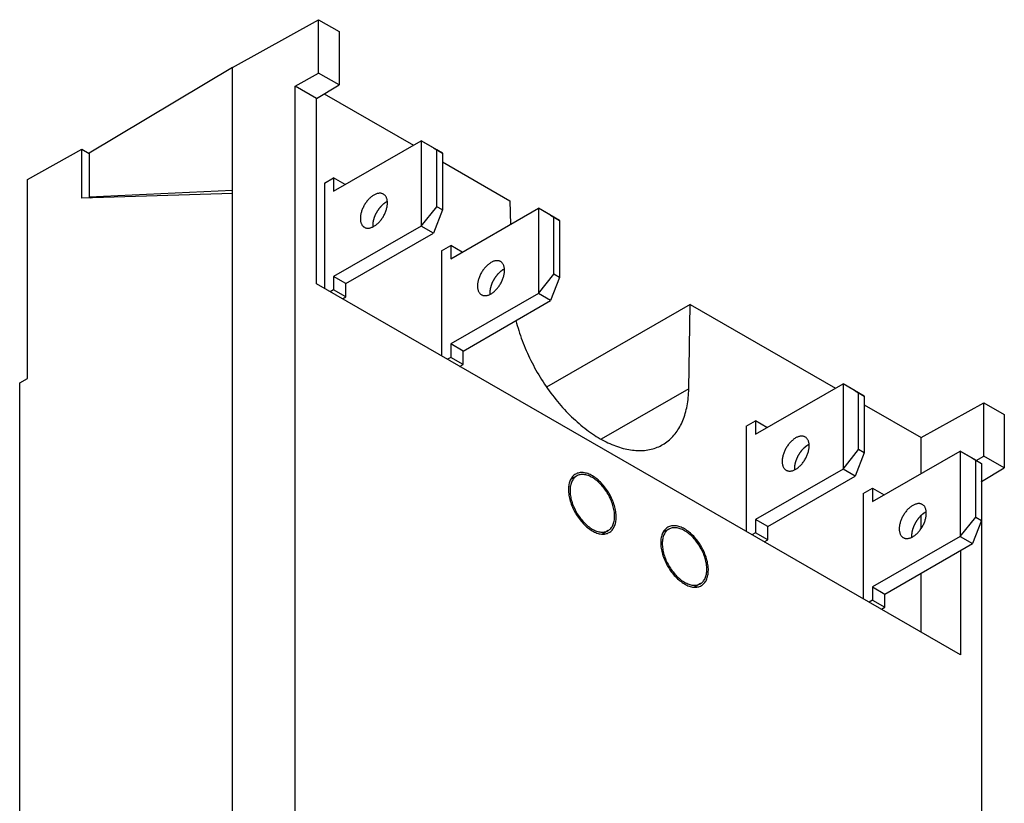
# Model space of a CAD drawing. Extents: x 35 to 270, y 100 to 375.
# Tile 14 of 14: x 212 to 257, y 339 to 375. Entities that reach past the tile are written whole.
import ezdxf

# ---------------------------------------------------------------- set-up
doc = ezdxf.new("R2010")
doc.units = 0
doc.layers.add('ARÊTES_TANGENTES_VISIBLES_', color=7, linetype='CONTINUOUS')
doc.layers.add('ARÊTES_VISIBLES_ISO_', color=7, linetype='CONTINUOUS')

msp = doc.modelspace()

# ---------------------------------------------------------------- linework, layer by layer
at = {"layer": 'ARÊTES_TANGENTES_VISIBLES_'}
msp.add_line((242.842, 358.271), (238.815, 355.952), dxfattribs=at)
at = {"layer": 'ARÊTES_VISIBLES_ISO_'}
for p, q in [((221.86, 373.05), (225.817, 375.251)), ((225.817, 375.251), (226.76, 374.707)), ((225.817, 372.798), (225.817, 375.251)), ((226.76, 374.707), (226.76, 372.255)), ((221.86, 373.05), (215.26, 369.114)), ((221.86, 367.409), (221.86, 373.05)), ((224.738, 372.198), (225.817, 372.798)), ((226.76, 372.255), (225.817, 372.798)), ((225.718, 371.633), (224.738, 372.198)), ((224.738, 330.503), (224.738, 372.198)), ((225.718, 371.633), (226.76, 372.255)), ((225.718, 363.095), (225.718, 371.633)), ((226.073, 371.845), (230.184, 369.478)), ((226.505, 367.36), (230.536, 369.681)), ((231.102, 369.355), (230.536, 369.681)), ((230.536, 369.681), (230.536, 365.756)), ((231.253, 369.265), (230.536, 369.681)), ((212.42, 367.901), (214.916, 369.288)), ((214.916, 367.035), (214.916, 369.288)), ((214.916, 369.288), (215.26, 369.091)), ((231.102, 369.355), (231.516, 369.114)), ((231.516, 369.114), (231.253, 369.265)), ((231.253, 366.649), (231.253, 369.265)), ((215.26, 369.114), (215.26, 367.095)), ((231.516, 369.114), (231.516, 366.498)), ((231.516, 368.711), (234.618, 366.925)), ((212.42, 358.744), (212.42, 367.901)), ((226.081, 367.729), (226.505, 367.973)), ((226.505, 367.973), (226.505, 367.36)), ((227.038, 367.666), (226.505, 367.973)), ((215.26, 367.095), (221.86, 367.409)), ((221.86, 332.091), (221.86, 367.409)), ((226.081, 367.729), (226.081, 362.886)), ((221.86, 367.253), (214.916, 367.035)), ((215.34, 367.048), (215.26, 367.095)), ((234.618, 366.925), (234.635, 365.835)), ((230.536, 365.756), (231.253, 366.649)), ((231.516, 366.498), (231.102, 365.431)), ((231.516, 366.498), (231.253, 366.649)), ((231.894, 364.257), (235.924, 366.578)), ((236.49, 366.252), (235.924, 366.578)), ((235.924, 366.578), (235.924, 362.654)), ((236.641, 366.162), (235.924, 366.578)), ((236.49, 366.252), (236.904, 366.011)), ((236.904, 366.011), (236.641, 366.162)), ((236.641, 363.546), (236.641, 366.162)), ((236.904, 366.011), (236.904, 363.395)), ((230.536, 365.756), (226.505, 363.435)), ((231.102, 365.431), (230.536, 365.756)), ((227.071, 363.11), (231.102, 365.431)), ((231.469, 364.626), (231.894, 364.87)), ((231.894, 364.87), (231.894, 364.257)), ((232.426, 364.563), (231.894, 364.87)), ((231.469, 364.626), (231.469, 359.783)), ((226.505, 363.435), (226.505, 362.822)), ((227.071, 363.11), (226.505, 363.435)), ((235.924, 362.654), (236.641, 363.546)), ((236.904, 363.395), (236.49, 362.328)), ((236.904, 363.395), (236.641, 363.546)), ((255.337, 346.039), (225.718, 363.095)), ((226.505, 362.822), (226.349, 362.732)), ((227.071, 362.497), (226.505, 362.822)), ((227.071, 362.497), (227.071, 363.11)), ((226.914, 362.406), (227.071, 362.497)), ((235.924, 362.654), (231.894, 360.333)), ((236.49, 362.328), (235.924, 362.654)), ((232.459, 360.007), (236.49, 362.328)), ((242.901, 362.155), (236.299, 358.353)), ((242.842, 358.271), (242.901, 362.155)), ((242.901, 362.155), (249.587, 358.305)), ((231.894, 360.333), (231.894, 359.719)), ((232.459, 360.007), (231.894, 360.333)), ((231.894, 359.719), (231.737, 359.629)), ((232.459, 359.394), (231.894, 359.719)), ((232.459, 359.394), (232.459, 360.007)), ((232.302, 359.303), (232.459, 359.394)), ((212.063, 358.542), (212.42, 358.744)), ((212.063, 329.438), (212.063, 358.542)), ((245.909, 356.186), (249.939, 358.507)), ((250.505, 358.181), (249.939, 358.507)), ((249.939, 358.507), (249.939, 354.583)), ((250.656, 358.092), (249.939, 358.507)), ((250.505, 358.181), (250.919, 357.94)), ((250.919, 357.94), (250.656, 358.092)), ((250.656, 355.476), (250.656, 358.092)), ((250.919, 357.94), (250.919, 355.324)), ((250.919, 357.538), (253.538, 356.029)), ((253.538, 356.029), (256.416, 357.63)), ((256.416, 357.63), (257.359, 357.086)), ((256.416, 355.177), (256.416, 357.63)), ((257.359, 357.086), (257.359, 354.634)), ((245.484, 356.555), (245.909, 356.799)), ((245.484, 356.555), (245.484, 351.712)), ((245.909, 356.799), (245.909, 356.186)), ((246.441, 356.493), (245.909, 356.799)), ((253.538, 354.374), (253.538, 356.029)), ((249.939, 354.583), (250.656, 355.476)), ((250.919, 355.324), (250.505, 354.257)), ((250.919, 355.324), (250.656, 355.476)), ((251.297, 353.083), (255.327, 355.404)), ((255.327, 355.404), (255.893, 355.079)), ((255.327, 355.404), (255.327, 351.48)), ((256.044, 354.989), (255.327, 355.404)), ((256.062, 354.98), (256.416, 355.177)), ((257.359, 354.634), (256.416, 355.177)), ((255.893, 355.079), (256.307, 354.838)), ((256.044, 354.989), (256.307, 354.838)), ((256.044, 352.373), (256.044, 354.989)), ((256.307, 354.838), (256.307, 352.221)), ((237.692, 354.265), (237.414, 354.113)), ((249.939, 354.583), (245.909, 352.262)), ((246.474, 351.936), (250.505, 354.257)), ((250.505, 354.257), (249.939, 354.583)), ((256.317, 354.012), (257.359, 354.634)), ((256.317, 354.012), (256.307, 354.018)), ((256.317, 354.012), (256.317, 323.22)), ((250.872, 353.452), (251.297, 353.697)), ((250.872, 353.452), (250.872, 348.61)), ((251.297, 353.697), (251.829, 353.39)), ((251.297, 353.697), (251.297, 353.083)), ((253.538, 351.85), (253.538, 352.45)), ((245.909, 352.262), (245.909, 351.649)), ((246.474, 351.936), (245.909, 352.262)), ((255.327, 351.48), (256.044, 352.373)), ((256.307, 352.221), (255.893, 351.154)), ((256.044, 352.373), (256.307, 352.221)), ((239.139, 351.752), (238.868, 351.588)), ((241.934, 351.822), (241.656, 351.67)), ((245.909, 351.649), (245.752, 351.558)), ((246.474, 351.323), (245.909, 351.649)), ((246.474, 351.323), (246.474, 351.936)), ((246.317, 351.233), (246.474, 351.323)), ((255.327, 351.48), (251.297, 349.159)), ((251.862, 348.833), (255.893, 351.154)), ((255.327, 351.48), (255.893, 351.154)), ((255.337, 350.834), (255.337, 346.039)), ((253.538, 347.075), (253.538, 349.798)), ((243.381, 349.309), (243.11, 349.145)), ((251.297, 349.159), (251.297, 348.546)), ((251.297, 349.159), (251.862, 348.833)), ((251.862, 348.22), (251.862, 348.833)), ((251.297, 348.546), (251.14, 348.456)), ((251.297, 348.546), (251.862, 348.22)), ((251.705, 348.13), (251.862, 348.22))]:
    msp.add_line(p, q, dxfattribs=at)
for points in [[(228.797, 367.227, 0), (228.775, 367.239, 0), (228.752, 367.248, 0), (228.728, 367.256, 0), (228.703, 367.262, 0), (228.677, 367.266, 0), (228.65, 367.268, 0), (228.623, 367.268, 0), (228.595, 367.266, 0), (228.567, 367.262, 0), (228.538, 367.257, 0), (228.508, 367.249, 0), (228.478, 367.24, 0), (228.448, 367.228, 0), (228.418, 367.215, 0), (228.387, 367.2, 0), (228.357, 367.183, 0), (228.326, 367.165, 0), (228.296, 367.144, 0), (228.266, 367.123, 0), (228.236, 367.099, 0), (228.206, 367.074, 0), (228.176, 367.048, 0), (228.147, 367.02, 0), (228.119, 366.991, 0), (228.091, 366.96, 0), (228.064, 366.929, 0), (228.037, 366.896, 0), (228.011, 366.862, 0), (227.986, 366.827, 0), (227.962, 366.792, 0), (227.939, 366.755, 0), (227.917, 366.718, 0), (227.896, 366.681, 0), (227.876, 366.642, 0), (227.858, 366.604, 0), (227.84, 366.565, 0), (227.824, 366.525, 0), (227.809, 366.486, 0), (227.795, 366.447, 0), (227.783, 366.407, 0), (227.772, 366.368, 0), (227.762, 366.329, 0), (227.754, 366.29, 0), (227.748, 366.252, 0), (227.742, 366.214, 0), (227.739, 366.177, 0), (227.737, 366.14, 0), (227.736, 366.105, 0), (227.737, 366.07, 0), (227.739, 366.036, 0), (227.743, 366.003, 0), (227.748, 365.971, 0), (227.755, 365.941, 0), (227.763, 365.912, 0), (227.773, 365.884, 0), (227.784, 365.857, 0), (227.796, 365.832, 0), (227.81, 365.808, 0), (227.825, 365.786, 0), (227.841, 365.766, 0), (227.859, 365.747, 0), (227.878, 365.73, 0), (227.898, 365.715, 0), (227.919, 365.702, 0), (227.941, 365.69, 0), (227.964, 365.681, 0), (227.988, 365.673, 0), (228.013, 365.667, 0), (228.039, 365.663, 0), (228.066, 365.661, 0), (228.093, 365.661, 0), (228.121, 365.663, 0), (228.15, 365.666, 0), (228.179, 365.672, 0), (228.208, 365.68, 0), (228.238, 365.689, 0), (228.268, 365.701, 0), (228.298, 365.714, 0), (228.329, 365.729, 0), (228.359, 365.746, 0), (228.39, 365.764, 0), (228.42, 365.784, 0), (228.451, 365.806, 0), (228.481, 365.83, 0), (228.51, 365.855, 0), (228.54, 365.881, 0), (228.569, 365.909, 0), (228.597, 365.938, 0), (228.625, 365.968, 0), (228.653, 366, 0), (228.679, 366.033, 0), (228.705, 366.067, 0), (228.73, 366.101, 0), (228.754, 366.137, 0), (228.777, 366.173, 0), (228.799, 366.211, 0), (228.82, 366.248, 0), (228.84, 366.287, 0), (228.859, 366.325, 0), (228.876, 366.364, 0), (228.892, 366.403, 0), (228.907, 366.443, 0), (228.921, 366.482, 0), (228.933, 366.522, 0), (228.944, 366.561, 0), (228.954, 366.6, 0), (228.962, 366.639, 0), (228.969, 366.677, 0), (228.974, 366.715, 0), (228.977, 366.752, 0), (228.98, 366.788, 0), (228.98, 366.824, 0), (228.98, 366.859, 0), (228.977, 366.893, 0), (228.973, 366.926, 0), (228.968, 366.957, 0), (228.961, 366.988, 0), (228.953, 367.017, 0), (228.944, 367.045, 0), (228.933, 367.072, 0), (228.92, 367.097, 0), (228.906, 367.12, 0), (228.891, 367.142, 0), (228.875, 367.163, 0), (228.857, 367.181, 0), (228.838, 367.198, 0), (228.818, 367.214, 0), (228.797, 367.227, 0)], [(228.978, 366.886, 0), (228.969, 366.882, 0), (228.961, 366.878, 0), (228.952, 366.874, 0), (228.944, 366.869, 0), (228.935, 366.865, 0), (228.927, 366.86, 0), (228.918, 366.855, 0), (228.91, 366.85, 0), (228.901, 366.845, 0), (228.893, 366.839, 0), (228.884, 366.834, 0), (228.876, 366.828, 0), (228.867, 366.823, 0), (228.859, 366.817, 0), (228.851, 366.811, 0), (228.842, 366.805, 0), (228.834, 366.799, 0), (228.825, 366.792, 0), (228.817, 366.786, 0), (228.809, 366.779, 0), (228.8, 366.773, 0), (228.792, 366.766, 0), (228.784, 366.759, 0), (228.775, 366.752, 0), (228.767, 366.745, 0), (228.759, 366.737, 0), (228.751, 366.73, 0), (228.743, 366.723, 0), (228.734, 366.715, 0), (228.726, 366.707, 0), (228.718, 366.699, 0), (228.71, 366.691, 0), (228.702, 366.683, 0), (228.694, 366.675, 0), (228.687, 366.667, 0), (228.679, 366.659, 0), (228.671, 366.65, 0), (228.663, 366.642, 0), (228.655, 366.633, 0), (228.648, 366.625, 0), (228.64, 366.616, 0), (228.633, 366.607, 0), (228.625, 366.598, 0), (228.618, 366.589, 0), (228.61, 366.58, 0), (228.603, 366.571, 0), (228.596, 366.561, 0), (228.589, 366.552, 0), (228.582, 366.542, 0), (228.574, 366.533, 0), (228.567, 366.523, 0), (228.561, 366.514, 0), (228.554, 366.504, 0), (228.547, 366.494, 0), (228.54, 366.484, 0), (228.533, 366.474, 0), (228.527, 366.464, 0), (228.52, 366.454, 0), (228.514, 366.444, 0), (228.508, 366.434, 0), (228.501, 366.424, 0), (228.495, 366.413, 0), (228.489, 366.403, 0), (228.483, 366.393, 0), (228.477, 366.382, 0), (228.471, 366.372, 0), (228.465, 366.361, 0), (228.46, 366.35, 0), (228.454, 366.34, 0), (228.448, 366.329, 0), (228.443, 366.319, 0), (228.438, 366.308, 0), (228.432, 366.297, 0), (228.427, 366.286, 0), (228.422, 366.275, 0), (228.417, 366.265, 0), (228.412, 366.254, 0), (228.408, 366.243, 0), (228.403, 366.232, 0), (228.398, 366.221, 0), (228.394, 366.21, 0), (228.389, 366.199, 0), (228.385, 366.188, 0), (228.381, 366.177, 0), (228.377, 366.166, 0), (228.373, 366.155, 0), (228.369, 366.144, 0), (228.365, 366.133, 0), (228.361, 366.122, 0), (228.358, 366.111, 0), (228.354, 366.101, 0), (228.351, 366.09, 0), (228.348, 366.079, 0), (228.344, 366.068, 0), (228.341, 366.057, 0), (228.338, 366.046, 0), (228.336, 366.035, 0), (228.333, 366.024, 0), (228.33, 366.013, 0), (228.328, 366.002, 0), (228.325, 365.992, 0), (228.323, 365.981, 0), (228.321, 365.97, 0), (228.319, 365.959, 0), (228.317, 365.949, 0), (228.315, 365.938, 0), (228.313, 365.927, 0), (228.312, 365.917, 0), (228.31, 365.906, 0), (228.309, 365.896, 0), (228.308, 365.885, 0), (228.307, 365.875, 0), (228.306, 365.865, 0), (228.305, 365.854, 0), (228.304, 365.844, 0), (228.303, 365.834, 0), (228.303, 365.824, 0), (228.302, 365.814, 0), (228.302, 365.804, 0), (228.302, 365.794, 0), (228.302, 365.784, 0), (228.302, 365.774, 0), (228.302, 365.764, 0), (228.302, 365.755, 0), (228.302, 365.745, 0), (228.303, 365.735, 0), (228.303, 365.726, 0), (228.304, 365.717, 0)], [(234.185, 364.124, 0), (234.163, 364.136, 0), (234.14, 364.145, 0), (234.116, 364.153, 0), (234.091, 364.159, 0), (234.065, 364.163, 0), (234.039, 364.165, 0), (234.011, 364.165, 0), (233.983, 364.163, 0), (233.955, 364.159, 0), (233.926, 364.154, 0), (233.896, 364.146, 0), (233.866, 364.137, 0), (233.836, 364.125, 0), (233.806, 364.112, 0), (233.776, 364.097, 0), (233.745, 364.08, 0), (233.715, 364.062, 0), (233.684, 364.042, 0), (233.654, 364.02, 0), (233.624, 363.996, 0), (233.594, 363.971, 0), (233.564, 363.945, 0), (233.536, 363.917, 0), (233.507, 363.888, 0), (233.479, 363.858, 0), (233.452, 363.826, 0), (233.425, 363.793, 0), (233.4, 363.759, 0), (233.375, 363.725, 0), (233.351, 363.689, 0), (233.328, 363.653, 0), (233.305, 363.615, 0), (233.284, 363.578, 0), (233.265, 363.539, 0), (233.246, 363.501, 0), (233.228, 363.462, 0), (233.212, 363.423, 0), (233.197, 363.383, 0), (233.183, 363.344, 0), (233.171, 363.304, 0), (233.16, 363.265, 0), (233.15, 363.226, 0), (233.142, 363.187, 0), (233.136, 363.149, 0), (233.131, 363.111, 0), (233.127, 363.074, 0), (233.125, 363.038, 0), (233.124, 363.002, 0), (233.125, 362.967, 0), (233.127, 362.933, 0), (233.131, 362.9, 0), (233.136, 362.869, 0), (233.143, 362.838, 0), (233.151, 362.809, 0), (233.161, 362.781, 0), (233.172, 362.754, 0), (233.184, 362.729, 0), (233.198, 362.706, 0), (233.213, 362.684, 0), (233.23, 362.663, 0), (233.247, 362.644, 0), (233.266, 362.628, 0), (233.286, 362.612, 0), (233.307, 362.599, 0), (233.329, 362.587, 0), (233.352, 362.578, 0), (233.377, 362.57, 0), (233.402, 362.564, 0), (233.427, 362.56, 0), (233.454, 362.558, 0), (233.481, 362.558, 0), (233.509, 362.56, 0), (233.538, 362.564, 0), (233.567, 362.569, 0), (233.596, 362.577, 0), (233.626, 362.586, 0), (233.656, 362.598, 0), (233.686, 362.611, 0), (233.717, 362.626, 0), (233.747, 362.643, 0), (233.778, 362.661, 0), (233.808, 362.682, 0), (233.839, 362.703, 0), (233.869, 362.727, 0), (233.899, 362.752, 0), (233.928, 362.778, 0), (233.957, 362.806, 0), (233.986, 362.835, 0), (234.013, 362.866, 0), (234.041, 362.897, 0), (234.067, 362.93, 0), (234.093, 362.964, 0), (234.118, 362.999, 0), (234.142, 363.034, 0), (234.165, 363.071, 0), (234.187, 363.108, 0), (234.208, 363.145, 0), (234.228, 363.184, 0), (234.247, 363.222, 0), (234.264, 363.261, 0), (234.281, 363.301, 0), (234.296, 363.34, 0), (234.309, 363.379, 0), (234.322, 363.419, 0), (234.333, 363.458, 0), (234.342, 363.497, 0), (234.35, 363.536, 0), (234.357, 363.574, 0), (234.362, 363.612, 0), (234.366, 363.649, 0), (234.368, 363.686, 0), (234.369, 363.721, 0), (234.368, 363.756, 0), (234.365, 363.79, 0), (234.362, 363.823, 0), (234.356, 363.855, 0), (234.35, 363.885, 0), (234.341, 363.914, 0), (234.332, 363.942, 0), (234.321, 363.969, 0), (234.308, 363.994, 0), (234.294, 364.018, 0), (234.279, 364.04, 0), (234.263, 364.06, 0), (234.245, 364.079, 0), (234.227, 364.096, 0), (234.207, 364.111, 0), (234.185, 364.124, 0)], [(234.366, 363.784, 0), (234.357, 363.78, 0), (234.349, 363.775, 0), (234.341, 363.771, 0), (234.332, 363.766, 0), (234.324, 363.762, 0), (234.315, 363.757, 0), (234.307, 363.752, 0), (234.298, 363.747, 0), (234.29, 363.742, 0), (234.281, 363.737, 0), (234.273, 363.731, 0), (234.264, 363.726, 0), (234.256, 363.72, 0), (234.247, 363.714, 0), (234.239, 363.708, 0), (234.23, 363.702, 0), (234.222, 363.696, 0), (234.213, 363.689, 0), (234.205, 363.683, 0), (234.197, 363.676, 0), (234.188, 363.67, 0), (234.18, 363.663, 0), (234.172, 363.656, 0), (234.163, 363.649, 0), (234.155, 363.642, 0), (234.147, 363.635, 0), (234.139, 363.627, 0), (234.131, 363.62, 0), (234.123, 363.612, 0), (234.115, 363.604, 0), (234.106, 363.597, 0), (234.098, 363.589, 0), (234.09, 363.581, 0), (234.083, 363.572, 0), (234.075, 363.564, 0), (234.067, 363.556, 0), (234.059, 363.548, 0), (234.051, 363.539, 0), (234.044, 363.53, 0), (234.036, 363.522, 0), (234.028, 363.513, 0), (234.021, 363.504, 0), (234.013, 363.495, 0), (234.006, 363.486, 0), (233.999, 363.477, 0), (233.991, 363.468, 0), (233.984, 363.458, 0), (233.977, 363.449, 0), (233.97, 363.44, 0), (233.963, 363.43, 0), (233.956, 363.42, 0), (233.949, 363.411, 0), (233.942, 363.401, 0), (233.935, 363.391, 0), (233.928, 363.381, 0), (233.922, 363.371, 0), (233.915, 363.361, 0), (233.909, 363.351, 0), (233.902, 363.341, 0), (233.896, 363.331, 0), (233.889, 363.321, 0), (233.883, 363.31, 0), (233.877, 363.3, 0), (233.871, 363.29, 0), (233.865, 363.279, 0), (233.859, 363.269, 0), (233.853, 363.258, 0), (233.848, 363.248, 0), (233.842, 363.237, 0), (233.837, 363.226, 0), (233.831, 363.216, 0), (233.826, 363.205, 0), (233.821, 363.194, 0), (233.815, 363.183, 0), (233.81, 363.173, 0), (233.805, 363.162, 0), (233.8, 363.151, 0), (233.796, 363.14, 0), (233.791, 363.129, 0), (233.786, 363.118, 0), (233.782, 363.107, 0), (233.777, 363.096, 0), (233.773, 363.085, 0), (233.769, 363.075, 0), (233.765, 363.064, 0), (233.761, 363.053, 0), (233.757, 363.042, 0), (233.753, 363.031, 0), (233.749, 363.02, 0), (233.746, 363.009, 0), (233.742, 362.998, 0), (233.739, 362.987, 0), (233.736, 362.976, 0), (233.733, 362.965, 0), (233.73, 362.954, 0), (233.727, 362.943, 0), (233.724, 362.932, 0), (233.721, 362.921, 0), (233.718, 362.91, 0), (233.716, 362.9, 0), (233.714, 362.889, 0), (233.711, 362.878, 0), (233.709, 362.867, 0), (233.707, 362.856, 0), (233.705, 362.846, 0), (233.703, 362.835, 0), (233.702, 362.825, 0), (233.7, 362.814, 0), (233.699, 362.803, 0), (233.697, 362.793, 0), (233.696, 362.782, 0), (233.695, 362.772, 0), (233.694, 362.762, 0), (233.693, 362.751, 0), (233.692, 362.741, 0), (233.691, 362.731, 0), (233.691, 362.721, 0), (233.69, 362.711, 0), (233.69, 362.701, 0), (233.69, 362.691, 0), (233.69, 362.681, 0), (233.69, 362.671, 0), (233.69, 362.661, 0), (233.69, 362.652, 0), (233.69, 362.642, 0), (233.691, 362.633, 0), (233.692, 362.623, 0), (233.692, 362.614, 0)], [(234.894, 361.409, 0), (234.924, 361.295, 0), (234.956, 361.18, 0), (234.989, 361.065, 0), (235.024, 360.95, 0), (235.061, 360.835, 0), (235.1, 360.72, 0), (235.14, 360.605, 0), (235.182, 360.49, 0), (235.226, 360.375, 0), (235.271, 360.26, 0), (235.318, 360.145, 0), (235.367, 360.031, 0), (235.418, 359.917, 0), (235.47, 359.803, 0), (235.523, 359.69, 0), (235.579, 359.577, 0), (235.635, 359.465, 0), (235.693, 359.353, 0), (235.753, 359.242, 0), (235.814, 359.132, 0), (235.876, 359.022, 0), (235.94, 358.913, 0), (236.005, 358.805, 0), (236.072, 358.698, 0), (236.14, 358.592, 0), (236.209, 358.487, 0), (236.279, 358.383, 0), (236.35, 358.28, 0), (236.423, 358.179, 0), (236.497, 358.078, 0), (236.571, 357.979, 0), (236.647, 357.881, 0), (236.724, 357.784, 0), (236.802, 357.689, 0), (236.881, 357.595, 0), (236.96, 357.503, 0), (237.041, 357.412, 0), (237.122, 357.323, 0), (237.204, 357.235, 0), (237.287, 357.149, 0), (237.37, 357.065, 0), (237.455, 356.982, 0), (237.539, 356.902, 0), (237.625, 356.823, 0), (237.711, 356.746, 0), (237.797, 356.671, 0), (237.884, 356.597, 0), (237.971, 356.526, 0), (238.059, 356.457, 0), (238.147, 356.389, 0), (238.235, 356.324, 0), (238.324, 356.261, 0), (238.413, 356.2, 0), (238.502, 356.141, 0), (238.591, 356.085, 0), (238.68, 356.03, 0), (238.769, 355.978, 0), (238.858, 355.928, 0), (238.947, 355.88, 0), (239.036, 355.835, 0), (239.125, 355.792, 0), (239.214, 355.751, 0), (239.303, 355.713, 0), (239.391, 355.677, 0), (239.479, 355.643, 0), (239.566, 355.612, 0), (239.654, 355.583, 0), (239.74, 355.557, 0), (239.827, 355.533, 0), (239.913, 355.511, 0), (239.998, 355.493, 0), (240.083, 355.476, 0), (240.167, 355.462, 0), (240.25, 355.451, 0), (240.333, 355.442, 0), (240.415, 355.435, 0), (240.496, 355.432, 0), (240.576, 355.43, 0), (240.656, 355.431, 0), (240.734, 355.435, 0), (240.812, 355.441, 0), (240.888, 355.45, 0), (240.964, 355.461, 0), (241.038, 355.475, 0), (241.112, 355.491, 0), (241.184, 355.51, 0), (241.255, 355.531, 0), (241.325, 355.554, 0), (241.394, 355.58, 0), (241.462, 355.609, 0), (241.528, 355.64, 0), (241.593, 355.673, 0), (241.656, 355.709, 0), (241.718, 355.747, 0), (241.779, 355.788, 0), (241.838, 355.831, 0), (241.896, 355.876, 0), (241.953, 355.923, 0), (242.007, 355.973, 0), (242.061, 356.025, 0), (242.112, 356.079, 0), (242.162, 356.136, 0), (242.211, 356.194, 0), (242.258, 356.255, 0), (242.303, 356.318, 0), (242.346, 356.383, 0), (242.388, 356.45, 0), (242.428, 356.519, 0), (242.466, 356.59, 0), (242.503, 356.664, 0), (242.538, 356.739, 0), (242.571, 356.815, 0), (242.602, 356.894, 0), (242.631, 356.975, 0), (242.658, 357.057, 0), (242.684, 357.141, 0), (242.707, 357.227, 0), (242.729, 357.314, 0), (242.749, 357.403, 0), (242.767, 357.494, 0), (242.783, 357.586, 0), (242.797, 357.68, 0), (242.81, 357.775, 0), (242.82, 357.872, 0), (242.828, 357.969, 0), (242.835, 358.069, 0), (242.839, 358.169, 0), (242.842, 358.271, 0)], [(248.2, 356.054, 0), (248.178, 356.065, 0), (248.155, 356.075, 0), (248.131, 356.083, 0), (248.106, 356.088, 0), (248.08, 356.092, 0), (248.053, 356.094, 0), (248.026, 356.094, 0), (247.998, 356.093, 0), (247.97, 356.089, 0), (247.941, 356.083, 0), (247.911, 356.076, 0), (247.881, 356.066, 0), (247.851, 356.055, 0), (247.821, 356.041, 0), (247.79, 356.026, 0), (247.76, 356.01, 0), (247.729, 355.991, 0), (247.699, 355.971, 0), (247.669, 355.949, 0), (247.639, 355.926, 0), (247.609, 355.901, 0), (247.579, 355.874, 0), (247.55, 355.846, 0), (247.522, 355.817, 0), (247.494, 355.787, 0), (247.467, 355.755, 0), (247.44, 355.723, 0), (247.414, 355.689, 0), (247.389, 355.654, 0), (247.365, 355.618, 0), (247.342, 355.582, 0), (247.32, 355.545, 0), (247.299, 355.507, 0), (247.279, 355.469, 0), (247.261, 355.43, 0), (247.243, 355.391, 0), (247.227, 355.352, 0), (247.212, 355.313, 0), (247.198, 355.273, 0), (247.186, 355.234, 0), (247.175, 355.194, 0), (247.165, 355.155, 0), (247.157, 355.117, 0), (247.151, 355.078, 0), (247.145, 355.041, 0), (247.142, 355.003, 0), (247.14, 354.967, 0), (247.139, 354.931, 0), (247.14, 354.896, 0), (247.142, 354.863, 0), (247.146, 354.83, 0), (247.151, 354.798, 0), (247.158, 354.767, 0), (247.166, 354.738, 0), (247.176, 354.71, 0), (247.187, 354.684, 0), (247.199, 354.658, 0), (247.213, 354.635, 0), (247.228, 354.613, 0), (247.244, 354.593, 0), (247.262, 354.574, 0), (247.281, 354.557, 0), (247.301, 354.542, 0), (247.322, 354.528, 0), (247.344, 354.517, 0), (247.367, 354.507, 0), (247.391, 354.499, 0), (247.416, 354.493, 0), (247.442, 354.49, 0), (247.469, 354.488, 0), (247.496, 354.487, 0), (247.524, 354.489, 0), (247.553, 354.493, 0), (247.582, 354.499, 0), (247.611, 354.506, 0), (247.641, 354.516, 0), (247.671, 354.527, 0), (247.701, 354.54, 0), (247.732, 354.555, 0), (247.762, 354.572, 0), (247.793, 354.591, 0), (247.823, 354.611, 0), (247.854, 354.633, 0), (247.884, 354.656, 0), (247.913, 354.681, 0), (247.943, 354.708, 0), (247.972, 354.735, 0), (248, 354.765, 0), (248.028, 354.795, 0), (248.056, 354.827, 0), (248.082, 354.859, 0), (248.108, 354.893, 0), (248.133, 354.928, 0), (248.157, 354.964, 0), (248.18, 355, 0), (248.202, 355.037, 0), (248.223, 355.075, 0), (248.243, 355.113, 0), (248.262, 355.152, 0), (248.279, 355.191, 0), (248.295, 355.23, 0), (248.31, 355.269, 0), (248.324, 355.309, 0), (248.336, 355.348, 0), (248.347, 355.388, 0), (248.357, 355.427, 0), (248.365, 355.465, 0), (248.372, 355.504, 0), (248.377, 355.541, 0), (248.381, 355.578, 0), (248.383, 355.615, 0), (248.383, 355.651, 0), (248.383, 355.686, 0), (248.38, 355.719, 0), (248.376, 355.752, 0), (248.371, 355.784, 0), (248.364, 355.815, 0), (248.356, 355.844, 0), (248.347, 355.872, 0), (248.336, 355.898, 0), (248.323, 355.923, 0), (248.309, 355.947, 0), (248.294, 355.969, 0), (248.278, 355.989, 0), (248.26, 356.008, 0), (248.241, 356.025, 0), (248.221, 356.04, 0), (248.2, 356.054, 0)], [(248.381, 355.713, 0), (248.372, 355.709, 0), (248.364, 355.705, 0), (248.355, 355.7, 0), (248.347, 355.696, 0), (248.338, 355.691, 0), (248.33, 355.686, 0), (248.321, 355.681, 0), (248.313, 355.676, 0), (248.304, 355.671, 0), (248.296, 355.666, 0), (248.287, 355.661, 0), (248.279, 355.655, 0), (248.27, 355.649, 0), (248.262, 355.643, 0), (248.254, 355.637, 0), (248.245, 355.631, 0), (248.237, 355.625, 0), (248.228, 355.619, 0), (248.22, 355.612, 0), (248.212, 355.606, 0), (248.203, 355.599, 0), (248.195, 355.592, 0), (248.187, 355.585, 0), (248.178, 355.578, 0), (248.17, 355.571, 0), (248.162, 355.564, 0), (248.154, 355.557, 0), (248.146, 355.549, 0), (248.137, 355.541, 0), (248.129, 355.534, 0), (248.121, 355.526, 0), (248.113, 355.518, 0), (248.105, 355.51, 0), (248.097, 355.502, 0), (248.09, 355.494, 0), (248.082, 355.485, 0), (248.074, 355.477, 0), (248.066, 355.468, 0), (248.058, 355.46, 0), (248.051, 355.451, 0), (248.043, 355.442, 0), (248.036, 355.433, 0), (248.028, 355.424, 0), (248.021, 355.415, 0), (248.013, 355.406, 0), (248.006, 355.397, 0), (247.999, 355.388, 0), (247.992, 355.378, 0), (247.985, 355.369, 0), (247.977, 355.359, 0), (247.97, 355.35, 0), (247.964, 355.34, 0), (247.957, 355.33, 0), (247.95, 355.321, 0), (247.943, 355.311, 0), (247.936, 355.301, 0), (247.93, 355.291, 0), (247.923, 355.281, 0), (247.917, 355.271, 0), (247.911, 355.26, 0), (247.904, 355.25, 0), (247.898, 355.24, 0), (247.892, 355.229, 0), (247.886, 355.219, 0), (247.88, 355.209, 0), (247.874, 355.198, 0), (247.868, 355.188, 0), (247.863, 355.177, 0), (247.857, 355.166, 0), (247.851, 355.156, 0), (247.846, 355.145, 0), (247.841, 355.134, 0), (247.835, 355.124, 0), (247.83, 355.113, 0), (247.825, 355.102, 0), (247.82, 355.091, 0), (247.815, 355.08, 0), (247.811, 355.069, 0), (247.806, 355.059, 0), (247.801, 355.048, 0), (247.797, 355.037, 0), (247.792, 355.026, 0), (247.788, 355.015, 0), (247.784, 355.004, 0), (247.78, 354.993, 0), (247.776, 354.982, 0), (247.772, 354.971, 0), (247.768, 354.96, 0), (247.764, 354.949, 0), (247.761, 354.938, 0), (247.757, 354.927, 0), (247.754, 354.916, 0), (247.751, 354.905, 0), (247.747, 354.894, 0), (247.744, 354.883, 0), (247.742, 354.872, 0), (247.739, 354.861, 0), (247.736, 354.851, 0), (247.733, 354.84, 0), (247.731, 354.829, 0), (247.728, 354.818, 0), (247.726, 354.807, 0), (247.724, 354.797, 0), (247.722, 354.786, 0), (247.72, 354.775, 0), (247.718, 354.765, 0), (247.716, 354.754, 0), (247.715, 354.743, 0), (247.713, 354.733, 0), (247.712, 354.722, 0), (247.711, 354.712, 0), (247.71, 354.701, 0), (247.709, 354.691, 0), (247.708, 354.681, 0), (247.707, 354.671, 0), (247.706, 354.66, 0), (247.706, 354.65, 0), (247.705, 354.64, 0), (247.705, 354.63, 0), (247.705, 354.62, 0), (247.705, 354.61, 0), (247.705, 354.601, 0), (247.705, 354.591, 0), (247.705, 354.581, 0), (247.705, 354.572, 0), (247.706, 354.562, 0), (247.706, 354.553, 0), (247.707, 354.543, 0)], [(237.633, 354.347, 0), (237.595, 354.323, 0), (237.56, 354.296, 0), (237.527, 354.267, 0), (237.496, 354.234, 0), (237.467, 354.198, 0), (237.441, 354.159, 0), (237.416, 354.118, 0), (237.394, 354.073, 0), (237.375, 354.027, 0), (237.358, 353.977, 0), (237.343, 353.926, 0), (237.332, 353.872, 0), (237.322, 353.816, 0), (237.316, 353.758, 0), (237.312, 353.698, 0), (237.31, 353.637, 0), (237.311, 353.574, 0), (237.315, 353.51, 0), (237.322, 353.444, 0), (237.331, 353.378, 0), (237.342, 353.31, 0), (237.357, 353.242, 0), (237.373, 353.174, 0), (237.393, 353.104, 0), (237.414, 353.035, 0), (237.439, 352.965, 0), (237.465, 352.896, 0), (237.494, 352.827, 0), (237.525, 352.758, 0), (237.558, 352.69, 0), (237.593, 352.623, 0), (237.63, 352.556, 0), (237.668, 352.491, 0), (237.709, 352.427, 0), (237.752, 352.364, 0), (237.795, 352.303, 0), (237.841, 352.243, 0), (237.888, 352.186, 0), (237.936, 352.13, 0), (237.985, 352.076, 0), (238.035, 352.025, 0), (238.086, 351.976, 0), (238.138, 351.929, 0), (238.19, 351.885, 0), (238.243, 351.844, 0), (238.297, 351.806, 0), (238.35, 351.77, 0), (238.404, 351.738, 0), (238.458, 351.708, 0), (238.511, 351.682, 0), (238.565, 351.658, 0), (238.618, 351.638, 0), (238.67, 351.621, 0), (238.722, 351.608, 0), (238.773, 351.598, 0), (238.824, 351.591, 0), (238.873, 351.588, 0), (238.921, 351.588, 0), (238.968, 351.592, 0), (239.013, 351.599, 0), (239.057, 351.609, 0), (239.1, 351.623, 0), (239.141, 351.64, 0), (239.18, 351.66, 0), (239.217, 351.684, 0), (239.252, 351.711, 0), (239.285, 351.74, 0), (239.316, 351.773, 0), (239.345, 351.809, 0), (239.372, 351.848, 0), (239.396, 351.889, 0), (239.418, 351.934, 0), (239.437, 351.98, 0), (239.454, 352.03, 0), (239.469, 352.081, 0), (239.481, 352.135, 0), (239.49, 352.191, 0), (239.497, 352.249, 0), (239.501, 352.309, 0), (239.502, 352.37, 0), (239.501, 352.433, 0), (239.497, 352.497, 0), (239.491, 352.563, 0), (239.481, 352.629, 0), (239.47, 352.696, 0), (239.456, 352.765, 0), (239.439, 352.833, 0), (239.42, 352.903, 0), (239.398, 352.972, 0), (239.374, 353.041, 0), (239.347, 353.111, 0), (239.319, 353.18, 0), (239.288, 353.249, 0), (239.255, 353.317, 0), (239.22, 353.384, 0), (239.183, 353.451, 0), (239.144, 353.516, 0), (239.103, 353.58, 0), (239.061, 353.643, 0), (239.017, 353.704, 0), (238.971, 353.764, 0), (238.925, 353.821, 0), (238.877, 353.877, 0), (238.827, 353.931, 0), (238.777, 353.982, 0), (238.726, 354.031, 0), (238.674, 354.078, 0), (238.622, 354.122, 0), (238.569, 354.163, 0), (238.516, 354.201, 0), (238.462, 354.237, 0), (238.408, 354.269, 0), (238.354, 354.299, 0), (238.301, 354.325, 0), (238.247, 354.349, 0), (238.194, 354.369, 0), (238.142, 354.385, 0), (238.09, 354.399, 0), (238.039, 354.409, 0), (237.989, 354.416, 0), (237.939, 354.419, 0), (237.891, 354.419, 0), (237.844, 354.415, 0), (237.799, 354.408, 0), (237.755, 354.398, 0), (237.712, 354.384, 0), (237.672, 354.367, 0), (237.633, 354.347, 0)], [(237.683, 354.26, 0), (237.648, 354.238, 0), (237.615, 354.213, 0), (237.584, 354.185, 0), (237.555, 354.154, 0), (237.528, 354.121, 0), (237.503, 354.084, 0), (237.48, 354.046, 0), (237.46, 354.004, 0), (237.441, 353.961, 0), (237.426, 353.914, 0), (237.412, 353.866, 0), (237.401, 353.816, 0), (237.392, 353.764, 0), (237.386, 353.709, 0), (237.382, 353.654, 0), (237.381, 353.596, 0), (237.382, 353.537, 0), (237.386, 353.477, 0), (237.392, 353.416, 0), (237.4, 353.354, 0), (237.411, 353.291, 0), (237.424, 353.227, 0), (237.44, 353.163, 0), (237.458, 353.098, 0), (237.478, 353.033, 0), (237.501, 352.968, 0), (237.526, 352.903, 0), (237.553, 352.838, 0), (237.581, 352.774, 0), (237.612, 352.71, 0), (237.645, 352.647, 0), (237.68, 352.585, 0), (237.716, 352.524, 0), (237.754, 352.464, 0), (237.794, 352.405, 0), (237.835, 352.348, 0), (237.877, 352.292, 0), (237.921, 352.238, 0), (237.966, 352.186, 0), (238.012, 352.136, 0), (238.059, 352.088, 0), (238.107, 352.042, 0), (238.155, 351.999, 0), (238.204, 351.958, 0), (238.254, 351.919, 0), (238.304, 351.883, 0), (238.354, 351.85, 0), (238.404, 351.819, 0), (238.454, 351.792, 0), (238.505, 351.767, 0), (238.555, 351.745, 0), (238.604, 351.726, 0), (238.653, 351.711, 0), (238.702, 351.698, 0), (238.75, 351.689, 0), (238.797, 351.683, 0), (238.843, 351.68, 0), (238.888, 351.68, 0), (238.931, 351.683, 0), (238.974, 351.69, 0), (239.015, 351.699, 0), (239.055, 351.712, 0), (239.093, 351.728, 0), (239.13, 351.747, 0), (239.164, 351.769, 0), (239.197, 351.794, 0), (239.228, 351.822, 0), (239.257, 351.853, 0), (239.284, 351.886, 0), (239.309, 351.923, 0), (239.332, 351.961, 0), (239.353, 352.003, 0), (239.371, 352.046, 0), (239.387, 352.093, 0), (239.4, 352.141, 0), (239.411, 352.191, 0), (239.42, 352.243, 0), (239.426, 352.298, 0), (239.43, 352.353, 0), (239.431, 352.411, 0), (239.43, 352.47, 0), (239.427, 352.53, 0), (239.421, 352.591, 0), (239.412, 352.653, 0), (239.401, 352.716, 0), (239.388, 352.78, 0), (239.372, 352.844, 0), (239.354, 352.909, 0), (239.334, 352.974, 0), (239.311, 353.039, 0), (239.287, 353.104, 0), (239.26, 353.169, 0), (239.231, 353.233, 0), (239.2, 353.297, 0), (239.167, 353.36, 0), (239.132, 353.422, 0), (239.096, 353.483, 0), (239.058, 353.543, 0), (239.018, 353.602, 0), (238.977, 353.659, 0), (238.935, 353.715, 0), (238.891, 353.769, 0), (238.846, 353.821, 0), (238.8, 353.871, 0), (238.753, 353.919, 0), (238.706, 353.965, 0), (238.657, 354.008, 0), (238.608, 354.049, 0), (238.559, 354.088, 0), (238.509, 354.124, 0), (238.458, 354.157, 0), (238.408, 354.188, 0), (238.358, 354.215, 0), (238.308, 354.24, 0), (238.258, 354.262, 0), (238.208, 354.281, 0), (238.159, 354.296, 0), (238.11, 354.309, 0), (238.063, 354.318, 0), (238.016, 354.324, 0), (237.97, 354.327, 0), (237.925, 354.327, 0), (237.881, 354.324, 0), (237.838, 354.317, 0), (237.797, 354.308, 0), (237.757, 354.295, 0), (237.719, 354.279, 0), (237.683, 354.26, 0)], [(253.588, 352.951, 0), (253.566, 352.962, 0), (253.543, 352.972, 0), (253.519, 352.98, 0), (253.494, 352.986, 0), (253.468, 352.99, 0), (253.442, 352.992, 0), (253.414, 352.992, 0), (253.386, 352.99, 0), (253.358, 352.986, 0), (253.329, 352.98, 0), (253.299, 352.973, 0), (253.269, 352.963, 0), (253.239, 352.952, 0), (253.209, 352.939, 0), (253.179, 352.924, 0), (253.148, 352.907, 0), (253.118, 352.888, 0), (253.087, 352.868, 0), (253.057, 352.846, 0), (253.027, 352.823, 0), (252.997, 352.798, 0), (252.967, 352.771, 0), (252.939, 352.744, 0), (252.91, 352.714, 0), (252.882, 352.684, 0), (252.855, 352.652, 0), (252.828, 352.62, 0), (252.803, 352.586, 0), (252.778, 352.551, 0), (252.754, 352.516, 0), (252.731, 352.479, 0), (252.708, 352.442, 0), (252.687, 352.404, 0), (252.668, 352.366, 0), (252.649, 352.327, 0), (252.631, 352.288, 0), (252.615, 352.249, 0), (252.6, 352.21, 0), (252.586, 352.17, 0), (252.574, 352.131, 0), (252.563, 352.092, 0), (252.553, 352.053, 0), (252.545, 352.014, 0), (252.539, 351.976, 0), (252.534, 351.938, 0), (252.53, 351.901, 0), (252.528, 351.864, 0), (252.527, 351.828, 0), (252.528, 351.794, 0), (252.53, 351.76, 0), (252.534, 351.727, 0), (252.539, 351.695, 0), (252.546, 351.665, 0), (252.554, 351.635, 0), (252.564, 351.607, 0), (252.575, 351.581, 0), (252.587, 351.556, 0), (252.601, 351.532, 0), (252.616, 351.51, 0), (252.633, 351.49, 0), (252.65, 351.471, 0), (252.669, 351.454, 0), (252.689, 351.439, 0), (252.71, 351.426, 0), (252.732, 351.414, 0), (252.755, 351.404, 0), (252.78, 351.397, 0), (252.805, 351.391, 0), (252.83, 351.387, 0), (252.857, 351.385, 0), (252.884, 351.385, 0), (252.912, 351.386, 0), (252.941, 351.39, 0), (252.97, 351.396, 0), (252.999, 351.404, 0), (253.029, 351.413, 0), (253.059, 351.424, 0), (253.089, 351.438, 0), (253.12, 351.453, 0), (253.15, 351.469, 0), (253.181, 351.488, 0), (253.211, 351.508, 0), (253.242, 351.53, 0), (253.272, 351.553, 0), (253.302, 351.578, 0), (253.331, 351.605, 0), (253.36, 351.633, 0), (253.389, 351.662, 0), (253.416, 351.692, 0), (253.444, 351.724, 0), (253.47, 351.757, 0), (253.496, 351.79, 0), (253.521, 351.825, 0), (253.545, 351.861, 0), (253.568, 351.897, 0), (253.59, 351.934, 0), (253.611, 351.972, 0), (253.631, 352.01, 0), (253.65, 352.049, 0), (253.667, 352.088, 0), (253.684, 352.127, 0), (253.699, 352.167, 0), (253.712, 352.206, 0), (253.725, 352.245, 0), (253.736, 352.285, 0), (253.745, 352.324, 0), (253.753, 352.362, 0), (253.76, 352.401, 0), (253.765, 352.438, 0), (253.769, 352.476, 0), (253.771, 352.512, 0), (253.772, 352.548, 0), (253.771, 352.583, 0), (253.768, 352.617, 0), (253.765, 352.649, 0), (253.759, 352.681, 0), (253.753, 352.712, 0), (253.744, 352.741, 0), (253.735, 352.769, 0), (253.724, 352.796, 0), (253.711, 352.821, 0), (253.697, 352.844, 0), (253.682, 352.866, 0), (253.666, 352.887, 0), (253.648, 352.905, 0), (253.63, 352.922, 0), (253.61, 352.937, 0), (253.588, 352.951, 0)], [(253.769, 352.61, 0), (253.761, 352.606, 0), (253.752, 352.602, 0), (253.744, 352.597, 0), (253.735, 352.593, 0), (253.727, 352.588, 0), (253.718, 352.584, 0), (253.71, 352.579, 0), (253.701, 352.574, 0), (253.693, 352.568, 0), (253.684, 352.563, 0), (253.676, 352.558, 0), (253.667, 352.552, 0), (253.659, 352.546, 0), (253.65, 352.541, 0), (253.642, 352.535, 0), (253.633, 352.529, 0), (253.625, 352.522, 0), (253.616, 352.516, 0), (253.608, 352.51, 0), (253.6, 352.503, 0), (253.591, 352.496, 0), (253.583, 352.489, 0), (253.575, 352.483, 0), (253.566, 352.476, 0), (253.558, 352.468, 0), (253.55, 352.461, 0), (253.542, 352.454, 0), (253.534, 352.446, 0), (253.526, 352.439, 0), (253.518, 352.431, 0), (253.509, 352.423, 0), (253.501, 352.415, 0), (253.494, 352.407, 0), (253.486, 352.399, 0), (253.478, 352.391, 0), (253.47, 352.383, 0), (253.462, 352.374, 0), (253.454, 352.366, 0), (253.447, 352.357, 0), (253.439, 352.348, 0), (253.431, 352.339, 0), (253.424, 352.331, 0), (253.416, 352.322, 0), (253.409, 352.313, 0), (253.402, 352.303, 0), (253.394, 352.294, 0), (253.387, 352.285, 0), (253.38, 352.276, 0), (253.373, 352.266, 0), (253.366, 352.257, 0), (253.359, 352.247, 0), (253.352, 352.237, 0), (253.345, 352.228, 0), (253.338, 352.218, 0), (253.331, 352.208, 0), (253.325, 352.198, 0), (253.318, 352.188, 0), (253.312, 352.178, 0), (253.305, 352.168, 0), (253.299, 352.158, 0), (253.292, 352.147, 0), (253.286, 352.137, 0), (253.28, 352.127, 0), (253.274, 352.116, 0), (253.268, 352.106, 0), (253.262, 352.095, 0), (253.256, 352.085, 0), (253.251, 352.074, 0), (253.245, 352.064, 0), (253.24, 352.053, 0), (253.234, 352.042, 0), (253.229, 352.032, 0), (253.224, 352.021, 0), (253.218, 352.01, 0), (253.213, 351.999, 0), (253.208, 351.988, 0), (253.203, 351.978, 0), (253.199, 351.967, 0), (253.194, 351.956, 0), (253.189, 351.945, 0), (253.185, 351.934, 0), (253.18, 351.923, 0), (253.176, 351.912, 0), (253.172, 351.901, 0), (253.168, 351.89, 0), (253.164, 351.879, 0), (253.16, 351.868, 0), (253.156, 351.857, 0), (253.153, 351.846, 0), (253.149, 351.835, 0), (253.145, 351.824, 0), (253.142, 351.813, 0), (253.139, 351.802, 0), (253.136, 351.791, 0), (253.133, 351.78, 0), (253.13, 351.77, 0), (253.127, 351.759, 0), (253.124, 351.748, 0), (253.122, 351.737, 0), (253.119, 351.726, 0), (253.117, 351.715, 0), (253.114, 351.704, 0), (253.112, 351.694, 0), (253.11, 351.683, 0), (253.108, 351.672, 0), (253.106, 351.662, 0), (253.105, 351.651, 0), (253.103, 351.64, 0), (253.102, 351.63, 0), (253.1, 351.619, 0), (253.099, 351.609, 0), (253.098, 351.599, 0), (253.097, 351.588, 0), (253.096, 351.578, 0), (253.095, 351.568, 0), (253.094, 351.558, 0), (253.094, 351.547, 0), (253.093, 351.537, 0), (253.093, 351.527, 0), (253.093, 351.517, 0), (253.093, 351.508, 0), (253.093, 351.498, 0), (253.093, 351.488, 0), (253.093, 351.478, 0), (253.093, 351.469, 0), (253.094, 351.459, 0), (253.095, 351.45, 0), (253.095, 351.44, 0)], [(241.875, 351.904, 0), (241.838, 351.88, 0), (241.803, 351.853, 0), (241.77, 351.823, 0), (241.739, 351.79, 0), (241.71, 351.755, 0), (241.683, 351.716, 0), (241.659, 351.674, 0), (241.637, 351.63, 0), (241.618, 351.583, 0), (241.601, 351.534, 0), (241.586, 351.483, 0), (241.574, 351.429, 0), (241.565, 351.373, 0), (241.558, 351.315, 0), (241.554, 351.255, 0), (241.553, 351.194, 0), (241.554, 351.131, 0), (241.558, 351.067, 0), (241.564, 351.001, 0), (241.573, 350.935, 0), (241.585, 350.867, 0), (241.599, 350.799, 0), (241.616, 350.73, 0), (241.635, 350.661, 0), (241.657, 350.592, 0), (241.681, 350.522, 0), (241.708, 350.453, 0), (241.736, 350.384, 0), (241.767, 350.315, 0), (241.8, 350.247, 0), (241.835, 350.18, 0), (241.872, 350.113, 0), (241.911, 350.048, 0), (241.952, 349.984, 0), (241.994, 349.921, 0), (242.038, 349.86, 0), (242.083, 349.8, 0), (242.13, 349.743, 0), (242.178, 349.687, 0), (242.227, 349.633, 0), (242.278, 349.582, 0), (242.329, 349.533, 0), (242.38, 349.486, 0), (242.433, 349.442, 0), (242.486, 349.401, 0), (242.539, 349.363, 0), (242.593, 349.327, 0), (242.647, 349.294, 0), (242.7, 349.265, 0), (242.754, 349.238, 0), (242.807, 349.215, 0), (242.86, 349.195, 0), (242.913, 349.178, 0), (242.965, 349.165, 0), (243.016, 349.155, 0), (243.066, 349.148, 0), (243.115, 349.145, 0), (243.164, 349.145, 0), (243.21, 349.149, 0), (243.256, 349.156, 0), (243.3, 349.166, 0), (243.342, 349.18, 0), (243.383, 349.197, 0), (243.422, 349.217, 0), (243.459, 349.241, 0), (243.495, 349.267, 0), (243.528, 349.297, 0), (243.559, 349.33, 0), (243.588, 349.366, 0), (243.614, 349.405, 0), (243.639, 349.446, 0), (243.661, 349.49, 0), (243.68, 349.537, 0), (243.697, 349.587, 0), (243.711, 349.638, 0), (243.723, 349.692, 0), (243.733, 349.748, 0), (243.739, 349.806, 0), (243.743, 349.865, 0), (243.745, 349.927, 0), (243.744, 349.99, 0), (243.74, 350.054, 0), (243.733, 350.119, 0), (243.724, 350.186, 0), (243.712, 350.253, 0), (243.698, 350.321, 0), (243.681, 350.39, 0), (243.662, 350.459, 0), (243.64, 350.529, 0), (243.616, 350.598, 0), (243.59, 350.668, 0), (243.561, 350.737, 0), (243.53, 350.806, 0), (243.497, 350.874, 0), (243.462, 350.941, 0), (243.425, 351.007, 0), (243.386, 351.073, 0), (243.346, 351.137, 0), (243.303, 351.2, 0), (243.259, 351.261, 0), (243.214, 351.32, 0), (243.167, 351.378, 0), (243.119, 351.434, 0), (243.07, 351.487, 0), (243.02, 351.539, 0), (242.969, 351.588, 0), (242.917, 351.634, 0), (242.865, 351.678, 0), (242.812, 351.72, 0), (242.758, 351.758, 0), (242.705, 351.794, 0), (242.651, 351.826, 0), (242.597, 351.856, 0), (242.543, 351.882, 0), (242.49, 351.906, 0), (242.437, 351.926, 0), (242.384, 351.942, 0), (242.333, 351.956, 0), (242.282, 351.966, 0), (242.231, 351.972, 0), (242.182, 351.976, 0), (242.134, 351.975, 0), (242.087, 351.972, 0), (242.042, 351.965, 0), (241.998, 351.955, 0), (241.955, 351.941, 0), (241.914, 351.924, 0), (241.875, 351.904, 0)], [(241.925, 351.817, 0), (241.89, 351.795, 0), (241.857, 351.77, 0), (241.826, 351.742, 0), (241.797, 351.711, 0), (241.77, 351.678, 0), (241.745, 351.641, 0), (241.723, 351.602, 0), (241.702, 351.561, 0), (241.684, 351.517, 0), (241.668, 351.471, 0), (241.655, 351.423, 0), (241.644, 351.373, 0), (241.635, 351.32, 0), (241.629, 351.266, 0), (241.625, 351.21, 0), (241.623, 351.153, 0), (241.625, 351.094, 0), (241.628, 351.034, 0), (241.634, 350.973, 0), (241.643, 350.911, 0), (241.654, 350.848, 0), (241.667, 350.784, 0), (241.683, 350.719, 0), (241.701, 350.655, 0), (241.721, 350.59, 0), (241.744, 350.525, 0), (241.768, 350.46, 0), (241.795, 350.395, 0), (241.824, 350.331, 0), (241.855, 350.267, 0), (241.888, 350.204, 0), (241.922, 350.142, 0), (241.959, 350.081, 0), (241.997, 350.021, 0), (242.036, 349.962, 0), (242.077, 349.905, 0), (242.12, 349.849, 0), (242.164, 349.795, 0), (242.209, 349.743, 0), (242.255, 349.693, 0), (242.301, 349.645, 0), (242.349, 349.599, 0), (242.398, 349.556, 0), (242.447, 349.514, 0), (242.496, 349.476, 0), (242.546, 349.44, 0), (242.596, 349.407, 0), (242.647, 349.376, 0), (242.697, 349.348, 0), (242.747, 349.324, 0), (242.797, 349.302, 0), (242.847, 349.283, 0), (242.896, 349.268, 0), (242.944, 349.255, 0), (242.992, 349.246, 0), (243.039, 349.239, 0), (243.085, 349.236, 0), (243.13, 349.236, 0), (243.174, 349.24, 0), (243.217, 349.246, 0), (243.258, 349.256, 0), (243.298, 349.269, 0), (243.336, 349.285, 0), (243.372, 349.304, 0), (243.407, 349.326, 0), (243.44, 349.351, 0), (243.471, 349.379, 0), (243.5, 349.41, 0), (243.527, 349.443, 0), (243.552, 349.479, 0), (243.575, 349.518, 0), (243.595, 349.56, 0), (243.613, 349.603, 0), (243.629, 349.649, 0), (243.643, 349.698, 0), (243.654, 349.748, 0), (243.663, 349.8, 0), (243.669, 349.854, 0), (243.673, 349.91, 0), (243.674, 349.968, 0), (243.673, 350.026, 0), (243.669, 350.087, 0), (243.663, 350.148, 0), (243.655, 350.21, 0), (243.644, 350.273, 0), (243.63, 350.337, 0), (243.615, 350.401, 0), (243.597, 350.466, 0), (243.576, 350.531, 0), (243.554, 350.596, 0), (243.529, 350.661, 0), (243.502, 350.725, 0), (243.473, 350.79, 0), (243.443, 350.853, 0), (243.41, 350.916, 0), (243.375, 350.979, 0), (243.339, 351.04, 0), (243.301, 351.1, 0), (243.261, 351.158, 0), (243.22, 351.216, 0), (243.178, 351.271, 0), (243.134, 351.325, 0), (243.089, 351.377, 0), (243.043, 351.428, 0), (242.996, 351.476, 0), (242.948, 351.522, 0), (242.9, 351.565, 0), (242.851, 351.606, 0), (242.801, 351.645, 0), (242.751, 351.681, 0), (242.701, 351.714, 0), (242.651, 351.745, 0), (242.6, 351.772, 0), (242.55, 351.797, 0), (242.5, 351.819, 0), (242.451, 351.837, 0), (242.402, 351.853, 0), (242.353, 351.866, 0), (242.305, 351.875, 0), (242.258, 351.881, 0), (242.212, 351.884, 0), (242.167, 351.884, 0), (242.123, 351.881, 0), (242.081, 351.874, 0), (242.04, 351.865, 0), (242, 351.852, 0), (241.962, 351.836, 0), (241.925, 351.817, 0)]]:
    msp.add_polyline3d(points, dxfattribs=at)

doc.saveas('drawing.dxf')
